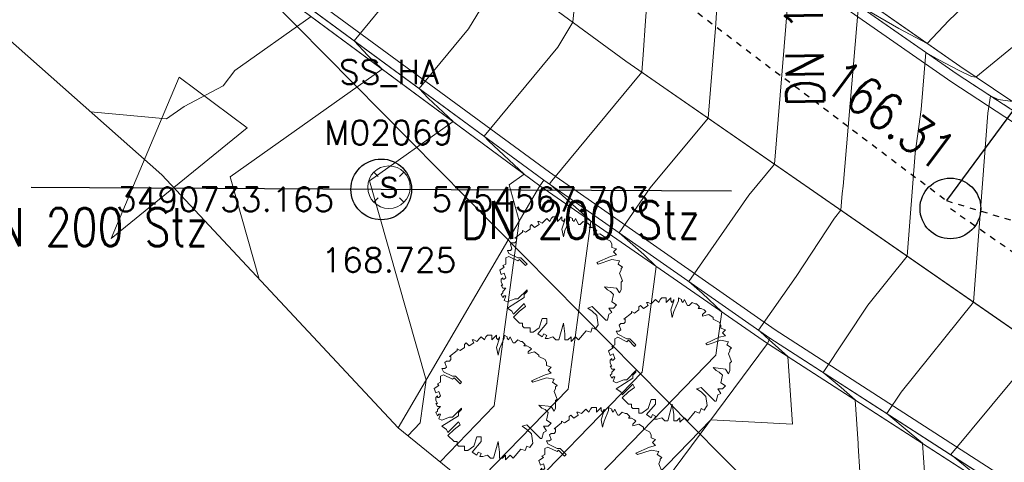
# Model space of a CAD drawing. Header units: metres. Extents: x 3490449 to 3490968, y 5754217 to 5754743.
# Tile 110 of 212: x 3490727.08 to 3490743.31, y 5754563.17 to 5754570.46. Entities that reach past the tile are written whole.
import ezdxf
from ezdxf.enums import TextEntityAlignment as Align

# ---------------------------------------------------------------- set-up
doc = ezdxf.new("R2010")
doc.units = ezdxf.units.M
doc.header["$LTSCALE"] = 0.25
doc.linetypes.add('Kartierung-07$0$AUSGEZOGEN', pattern=[0])
doc.linetypes.add('Kartierung-07$0$STRICHLINIE', pattern=[19.05, 12.7, -6.35])
for name, color, linetype, lineweight, true_color in [('Kartierung-07$0$$BRUCH', 7, 'Continuous', 18, 0x82563a), ('Kartierung-07$0$$HOEHEN_Haupt', 7, 'Continuous', 18, 0x82563a), ('Kartierung-07$0$$HOEHEN_Mittel', 7, 'Continuous', 18, 0x82563a), ('Kartierung-07$0$$P_INF_FL', 7, 'Kartierung-07$0$AUSGEZOGEN', 18, 0x82563a), ('Kartierung-07$0$$P_INF_H_Schacht', 7, 'Kartierung-07$0$AUSGEZOGEN', 18, 0x82563a), ('Kartierung-07$0$$P_INF_NR_Schacht', 7, 'Kartierung-07$0$AUSGEZOGEN', 18, 0x82563a), ('Kartierung-07$0$$P_INF_X', 7, 'Kartierung-07$0$AUSGEZOGEN', 18, 0x82563a), ('Kartierung-07$0$B_Befestigt', 7, 'Continuous', 18, 0x82563a), ('Kartierung-07$0$B_Bord', 7, 'Continuous', 18, 0x82563a), ('Kartierung-07$0$B_Flachbord', 7, 'Kartierung-07$0$STRICHLINIE', 18, 0x82563a), ('Kartierung-07$0$B_Gelaendeknick', 7, 'Continuous', 18, 0x82563a), ('Kartierung-07$0$B_Hecke', 7, 'Continuous', 18, 0x82563a), ('Kartierung-07$0$B_Rinne', 7, 'Continuous', 18, 0x82563a), ('Kartierung-07$0$B_Zufahrt_Zugang', 7, 'Continuous', 18, 0x82563a), ('Kartierung-07$0$Hilfe_DGM', 7, 'Continuous', 18, 0x82563a), ('Kartierung-07$0$SYM_SS_HA', 7, 'Kartierung-07$0$AUSGEZOGEN', 18, 0x82563a)]:
    doc.layers.add(name, color=color, linetype=linetype, lineweight=lineweight, true_color=true_color)
doc.layers.add('Kartierung-07$0$$PKT_SS_HA', color=7, linetype='Continuous', lineweight=18)
for name, color, linetype, true_color in [('Kartierung-07$0$B_RW-Leitung_Aus', 7, 'Kartierung-07$0$STRICHLINIE', 0x82563a), ('Kartierung-07$0$B_RW-Leitung_HA_Schrift_Aus', 7, 'Continuous', 0x82563a), ('Kartierung-07$0$B_RW-Leitung_Schrift_Aus', 7, 'Kartierung-07$0$AUSGEZOGEN', 0x82563a), ('Kartierung-07$0$B_Schachtschrift_RW_AUS', 7, 'Continuous', 0x82563a), ('Kartierung-07$0$B_SW-Leitung_AUS', 7, 'Continuous', 0x82563a), ('Kartierung-07$0$B_SW-Leitung_HA_Aus', 7, 'Continuous', 0x82563a), ('Kartierung-07$0$B_SW-Leitung_HA_Schrift_Aus', 7, 'Continuous', 0x82563a)]:
    doc.layers.add(name, color=color, linetype=linetype, true_color=true_color)
for name, color, linetype in [('Kartierung-07$0$B_RW-Schacht', 7, 'Continuous'), ('Kartierung-07$0$B_SW-Leitung_HA', 7, 'Continuous'), ('Kartierung-07$0$B_SW-Leitung_HA_Schrift', 7, 'Continuous'), ('Kartierung-07$0$B_SW_Schacht_HA', 7, 'Continuous')]:
    doc.layers.add(name, color=color, linetype=linetype)
doc.styles.add('Kartierung-07$0$2', font='TXT')
doc.styles.add('Kartierung-07$0$STANDARD', font='romans.shx', dxfattribs={"width": 0.8})

# ---------------------------------------------------------------- blocks, each defined once
blk = doc.blocks.new('Kartierung-07$0$Zufahrt')
at = {"layer": 'Kartierung-07$0$B_Zufahrt_Zugang'}
for p, q in [((-0.7, -2.8), (0, 0)), ((0, 0), (0.7, -2.8)), ((-0.7, -2.8), (0.7, -2.8))]:
    blk.add_line(p, q, dxfattribs=at)
blk = doc.blocks.new('Kartierung-07$0$Hecke')
at = {"layer": 'Kartierung-07$0$B_Hecke'}
blk.add_lwpolyline([(-0.4471, -0.197), (-0.4721, -0.1845), (-0.4596, -0.147), (-0.4721, -0.147), (-0.4846, -0.1595), (-0.4971, -0.1345), (-0.4846, -0.122), (-0.4846, -0.1095), (-0.4596, -0.0845), (-0.4846, -0.0845), (-0.4971, -0.0595), (-0.4846, -0.0595), (-0.4971, -0.0345), (-0.4971, -0.0095), (-0.4846, 0.003), (-0.4846, -0.0095), (-0.4721, -0.0095), (-0.4596, 0.003), (-0.4721, 0.0405), (-0.4971, 0.028), (-0.5096, 0.0655), (-0.4721, 0.0905), (-0.4846, 0.103), (-0.4596, 0.1155), (-0.4596, 0.1405), (-0.4596, 0.1655), (-0.4346, 0.178), (-0.3596, 0.1405), (-0.3471, 0.153), (-0.2971, 0.103), (-0.2846, 0.1155), (-0.3346, 0.1655), (-0.3596, 0.1655), (-0.4346, 0.203), (-0.4471, 0.228), (-0.4221, 0.228), (-0.4096, 0.2405), (-0.4221, 0.278), (-0.4096, 0.2905), (-0.3846, 0.2905), (-0.3721, 0.303), (-0.3721, 0.328), (-0.3846, 0.328), (-0.3221, 0.378), (-0.3221, 0.3905), (-0.2971, 0.378), (-0.2596, 0.403), (-0.2596, 0.428), (-0.2471, 0.4405), (-0.2221, 0.4155), (-0.1846, 0.4405), (-0.1971, 0.4655), (-0.1846, 0.4655), (-0.1596, 0.453), (-0.1346, 0.478), (-0.1221, 0.4905), (-0.0971, 0.4655), (-0.0846, 0.4905), (-0.0721, 0.503), (-0.0346, 0.503), (-0.0346, 0.4655), (-0.0221, 0.478), (0.0029, 0.503), (0.0029, 0.478), (0.0154, 0.4655), (0.0279, 0.4905), (0.0279, 0.478), (0.0029, 0.403), (0.0154, 0.3405), (0.0279, 0.3905), (0.0654, 0.478), (0.0654, 0.503), (0.0904, 0.4905), (0.0904, 0.478), (0.1029, 0.4655), (0.1154, 0.4905), (0.1279, 0.4655), (0.1404, 0.4405), (0.1529, 0.4405), (0.1779, 0.4655), (0.2029, 0.453), (0.2154, 0.453), (0.2404, 0.428), (0.2279, 0.4155), (0.2529, 0.4155), (0.2779, 0.403), (0.2904, 0.3905), (0.2654, 0.3655), (0.2654, 0.353), (0.3154, 0.3655), (0.3529, 0.3405), (0.3529, 0.328), (0.4029, 0.303), (0.4154, 0.278), (0.4154, 0.253), (0.4529, 0.2405), (0.4279, 0.2155), (0.4529, 0.1905), (0.4029, 0.178), (0.2904, 0.128), (0.3029, 0.1155), (0.4154, 0.153), (0.4779, 0.1405), (0.4654, 0.1155), (0.5029, 0.0905), (0.4904, 0.078), (0.4904, 0.0655), (0.4779, 0.0405), (0.5029, -0.022), (0.4904, -0.0345), (0.4904, -0.097), (0.4779, -0.122), (0.4529, -0.0845), (0.3529, -0.072), (0.3779, -0.097), (0.4029, -0.1095), (0.4279, -0.1345), (0.4154, -0.197), (0.4529, -0.222), (0.4279, -0.247), (0.3904, -0.247), (0.4154, -0.2845), (0.3904, -0.297), (0.3779, -0.347), (0.3654, -0.347), (0.2529, -0.2345), (0.2154, -0.247), (0.2529, -0.272), (0.2904, -0.3095), (0.3029, -0.3845), (0.2779, -0.422), (0.2529, -0.4095), (0.2404, -0.447), (0.2029, -0.4345), (0.1404, -0.5095), (0.1154, -0.4845), (0.0779, -0.522), (0.0779, -0.4845), (0.0529, -0.5095), (0.0279, -0.5095), (0.0279, -0.4595), (0.0154, -0.372), (-0.0221, -0.5095), (-0.0471, -0.5095), (-0.0721, -0.4845), (-0.1096, -0.497), (-0.1346, -0.497), (-0.1221, -0.472), (-0.1471, -0.4595), (-0.1596, -0.4845), (-0.1971, -0.4595), (-0.1221, -0.372), (-0.1221, -0.3345), (-0.1596, -0.3345), (-0.1846, -0.4095), (-0.2346, -0.447), (-0.2596, -0.447), (-0.2596, -0.4095), (-0.3096, -0.4095), (-0.3221, -0.397), (-0.3221, -0.372), (-0.3471, -0.372), (-0.3971, -0.322), (-0.3471, -0.272), (-0.2971, -0.2345), (-0.3096, -0.2095), (-0.3971, -0.297), (-0.4096, -0.272), (-0.4471, -0.247), (-0.3096, -0.1595), (-0.3096, -0.1345), (-0.2846, -0.1095), (-0.2846, -0.097), (-0.3596, -0.172), (-0.3846, -0.172), (-0.4471, -0.197)], dxfattribs=at)
blk = doc.blocks.new('Kartierung-07$0$PKT_SS_HA')
at = {"layer": 'Kartierung-07$0$SYM_SS_HA'}
for p, q in [((-0.247, 0.247), (-0.177, 0.177)), ((0.177, 0.177), (0.247, 0.247)), ((0.177, 0.177), (0.247, 0.247)), ((-0.247, -0.247), (-0.177, -0.177)), ((0.177, -0.177), (0.247, -0.247))]:
    blk.add_line(p, q, dxfattribs=at)
blk.add_circle((0, 0), 0.35, dxfattribs=at)
at = {"layer": 'Kartierung-07$0$$P_INF_FL', "style": 'Kartierung-07$0$STANDARD'}
blk.add_attdef('CODE', text='', height=0.8, dxfattribs=at).set_placement((0, 1.7), align=Align.CENTER)
at = {"layer": 'Kartierung-07$0$$P_INF_H_Schacht', "style": 'Kartierung-07$0$STANDARD'}
blk.add_attdef('H', text='', height=0.8, dxfattribs=at).set_placement((0, -1.4), align=Align.CENTER)
at = {"layer": 'Kartierung-07$0$$P_INF_NR_Schacht', "style": 'Kartierung-07$0$STANDARD'}
blk.add_attdef('NR', text='', height=0.8, dxfattribs=at).set_placement((0, 0.7), align=Align.CENTER)
at = {"layer": 'Kartierung-07$0$$P_INF_X', "style": 'Kartierung-07$0$STANDARD'}
blk.add_attdef('X', text='', height=0.8, dxfattribs=at).set_placement((-0.9, -0.4), align=Align.RIGHT)
blk.add_attdef('Y', (0.7, -0.4), '', height=0.8, dxfattribs=at)
at = {"layer": 'Kartierung-07$0$SYM_SS_HA', "style": 'Kartierung-07$0$2'}
blk.add_text('S', height=0.35, dxfattribs=at).set_placement((0, -0.178), align=Align.CENTER)

msp = doc.modelspace()

# ---------------------------------------------------------------- linework, layer by layer
at = {"layer": 'Kartierung-07$0$$BRUCH', "ltscale": 0.02}
for p, q in [((3490728.797, 5754575.845), (3490737.072, 5754569.782)), ((3490735.653, 5754567.725), (3490727.28, 5754573.923)), ((3490742.533, 5754569.567), (3490738.373, 5754572.462)), ((3490742.576, 5754569.697), (3490738.455, 5754572.573)), ((3490735.72, 5754567.82), (3490731.498, 5754570.92)), ((3490737.072, 5754569.782), (3490743.735, 5754565.162)), ((3490743.42, 5754569.13), (3490742.576, 5754569.697)), ((3490745.868, 5754567.389), (3490742.533, 5754569.567)), ((3490735.653, 5754567.725), (3490735.72, 5754567.82)), ((3490739.445, 5754565.217), (3490735.72, 5754567.82)), ((3490733.318, 5754563.736), (3490735.653, 5754567.725)), ((3490739.409, 5754565.129), (3490735.653, 5754567.725)), ((3490744.296, 5754562.092), (3490739.445, 5754565.217)), ((3490744.239, 5754562.016), (3490739.409, 5754565.129))]:
    msp.add_line(p, q, dxfattribs=at)
at = {"layer": 'Kartierung-07$0$$HOEHEN_Haupt', "ltscale": 0.02}
for points in [[(3490749.178, 5754573.477), (3490748.135, 5754571.709), (3490747.87, 5754571.218), (3490747.579, 5754570.806), (3490747.235, 5754570.861), (3490746.979, 5754570.832), (3490746.126, 5754570.738), (3490745.316, 5754570.353), (3490743.467, 5754569.124), (3490743.452, 5754569.109), (3490743.441, 5754569.113), (3490743.406, 5754569.122), (3490743.208, 5754569.147), (3490743.082, 5754569.208), (3490743.042, 5754568.922), (3490742.805, 5754565.807), (3490741.612, 5754564.328), (3490741.377, 5754563.972), (3490741.776, 5754563.637), (3490741.834, 5754563.59), (3490741.963, 5754563.483), (3490742.016, 5754562.688), (3490737.831, 5754560.143), (3490737.831, 5754560.143)], [(3490737.591, 5754573.03), (3490737.394, 5754570.445), (3490737.358, 5754569.886), (3490737.335, 5754569.6), (3490735.85, 5754567.81), (3490735.812, 5754567.756), (3490736.404, 5754567.228), (3490736.495, 5754567.143), (3490736.12, 5754564.377), (3490734.539, 5754562.747)]]:
    msp.add_lwpolyline(points, dxfattribs=at)
at = {"layer": 'Kartierung-07$0$$HOEHEN_Mittel', "ltscale": 0.02}
for points in [[(3490743.985, 5754575.186), (3490742.566, 5754574.032), (3490741.978, 5754573.291), (3490741.888, 5754573.177), (3490741.54, 5754572.764), (3490741.237, 5754572.23), (3490741.062, 5754572.209), (3490740.794, 5754571.972), (3490740.745, 5754571.935), (3490740.375, 5754571.687), (3490740.08, 5754571.439), (3490739.182, 5754571.961), (3490738.674, 5754572.252), (3490738.551, 5754570.321), (3490738.429, 5754568.841), (3490737.473, 5754567.69), (3490736.962, 5754566.952), (3490737.366, 5754566.592), (3490737.574, 5754566.397), (3490737.338, 5754564.655), (3490735.07, 5754562.317)], [(3490745.96, 5754574.521), (3490743.241, 5754573.119), (3490743.189, 5754573.096), (3490743.175, 5754573.084), (3490743.169, 5754573.077), (3490743.168, 5754573.076), (3490742.031, 5754571.724), (3490741.964, 5754571.607), (3490741.926, 5754571.603), (3490741.57, 5754571.287), (3490741.059, 5754570.756), (3490740.917, 5754570.831), (3490740.553, 5754571.039), (3490740.485, 5754571.077), (3490739.789, 5754571.476), (3490739.743, 5754570.756), (3490739.523, 5754568.083), (3490739.097, 5754567.569), (3490738.111, 5754566.149), (3490738.329, 5754565.955), (3490738.653, 5754565.651), (3490738.556, 5754564.934), (3490735.601, 5754561.886)], [(3490736.475, 5754573.225), (3490736.2, 5754570.421), (3490735.951, 5754570.011), (3490734.734, 5754568.544), (3490734.805, 5754568.466), (3490735.395, 5754567.916), (3490735.147, 5754567.74), (3490735.315, 5754567.148), (3490734.902, 5754564.098), (3490734.008, 5754563.177)], [(3490736.132, 5754561.456), (3490738.472, 5754563.869), (3490739.817, 5754563.796), (3490739.742, 5754564.914), (3490739.432, 5754565.186), (3490739.291, 5754565.319), (3490739.261, 5754565.346), (3490739.877, 5754566.233), (3490740.511, 5754567.193), (3490740.617, 5754567.324), (3490740.638, 5754567.601), (3490740.654, 5754567.719), (3490740.905, 5754570.7), (3490741.574, 5754570.317), (3490742.038, 5754570.073), (3490742.399, 5754570.449), (3490743.523, 5754571.524)], [(3490736.832, 5754560.906), (3490738.961, 5754561.817), (3490740.931, 5754563.015), (3490740.903, 5754563.441), (3490740.9, 5754563.478), (3490740.852, 5754564.199), (3490740.622, 5754564.402), (3490740.327, 5754564.649), (3490741.061, 5754565.76), (3490741.711, 5754566.565), (3490741.84, 5754568.262), (3490741.941, 5754568.985), (3490742.02, 5754569.924), (3490742.231, 5754569.803), (3490742.555, 5754569.633), (3490742.772, 5754569.526), (3490742.843, 5754569.517), (3490745.172, 5754571.428)], [(3490735.052, 5754571.262), (3490734.477, 5754570.312), (3490733.663, 5754569.331), (3490733.81, 5754569.169), (3490734.224, 5754568.783), (3490732.847, 5754567.807), (3490733.779, 5754564.523), (3490733.683, 5754563.82), (3490733.477, 5754563.607)], [(3490731.882, 5754570.516), (3490730.626, 5754569.627), (3490730.433, 5754569.373), (3490729.787, 5754569.033), (3490729.5, 5754568.83), (3490728.244, 5754568.947)], [(3490733.002, 5754570.613), (3490732.591, 5754570.117), (3490732.815, 5754569.872), (3490733.053, 5754569.649), (3490730.546, 5754567.874), (3490731.024, 5754566.19)], [(3490740.813, 5754555.689), (3490740.936, 5754555.86), (3490741.008, 5754556.17), (3490741.406, 5754557.39), (3490740.957, 5754561.057), (3490743.1, 5754562.36), (3490743.073, 5754562.767), (3490742.665, 5754563.105), (3490742.427, 5754563.296), (3490743.779, 5754564.923)]]:
    msp.add_lwpolyline(points, dxfattribs=at)
at = {"layer": 'Kartierung-07$0$B_Befestigt', "ltscale": 0.02}
msp.add_lwpolyline([(3490787.655, 5754538.844), (3490786.955, 5754540.605), (3490786.106, 5754541.833), (3490784.955, 5754542.791), (3490783.08, 5754543.785), (3490780.527, 5754544.918), (3490775.594, 5754547.039), (3490767.551, 5754550.508), (3490758.758, 5754554.438), (3490751.626, 5754557.862), (3490748.312, 5754559.669), (3490744.296, 5754562.092), (3490739.445, 5754565.217), (3490735.72, 5754567.82), (3490731.498, 5754570.92), (3490727.341, 5754574.014), (3490721.894, 5754578.001), (3490716.154, 5754582.287)], dxfattribs=at)
for points, elevation in [([(3490735.653, 5754567.725), (3490727.28, 5754573.923)], 168.73), ([(3490735.653, 5754567.725), (3490735.72, 5754567.82)], 168.578), ([(3490733.318, 5754563.736), (3490735.653, 5754567.725)], 168.73)]:
    msp.add_lwpolyline(points, dxfattribs=dict(at, elevation=elevation))
at = {"layer": 'Kartierung-07$0$B_Bord', "ltscale": 0.02}
msp.add_lwpolyline([(3490742.533, 5754569.567), (3490738.373, 5754572.462), (3490734.334, 5754575.393), (3490730.298, 5754578.408), (3490727.074, 5754580.816)], dxfattribs=at)
at = {"layer": 'Kartierung-07$0$B_Flachbord', "ltscale": 0.02, "flags": 128}
msp.add_lwpolyline([(3490760.867, 5754559.321), (3490759.092, 5754560.177), (3490757.227, 5754561.07), (3490754.534, 5754562.35), (3490753.196, 5754563.042), (3490750.551, 5754564.527), (3490748.116, 5754565.991), (3490745.868, 5754567.389), (3490742.533, 5754569.567)], dxfattribs=at)
at = {"layer": 'Kartierung-07$0$B_Gelaendeknick', "ltscale": 0.02}
for points, elevation in [([(3490750.632, 5754564.651), (3490748.197, 5754566.121), (3490745.917, 5754567.53), (3490743.42, 5754569.13), (3490742.576, 5754569.697), (3490738.455, 5754572.573), (3490734.422, 5754575.511), (3490730.399, 5754578.512), (3490727.179, 5754580.918), (3490726.352, 5754581.529), (3490723.946, 5754583.311), (3490723.161, 5754583.932), (3490717.492, 5754588.119), (3490711.038, 5754592.924), (3490710.23, 5754593.505), (3490707.13, 5754595.782), (3490702.207, 5754599.279), (3490701.41, 5754599.863), (3490699.898, 5754600.927)], 167.324), ([(3490698.69, 5754598.442), (3490704.183, 5754594.278), (3490713.483, 5754587.111), (3490722.048, 5754580.889), (3490728.797, 5754575.845), (3490737.072, 5754569.782), (3490743.735, 5754565.162), (3490749.546, 5754562.146)], 171.329), ([(3490739.409, 5754565.129), (3490735.653, 5754567.725), (3490735.653, 5754567.725)], 168.23), ([(3490751.596, 5754557.778), (3490748.243, 5754559.608), (3490744.239, 5754562.016), (3490739.409, 5754565.129)], 167.114)]:
    msp.add_lwpolyline(points, dxfattribs=dict(at, elevation=elevation))
at = {"layer": 'Kartierung-07$0$B_Hecke', "ltscale": 0.02, "elevation": 168.23}
for points in [[(3490739.409, 5754565.129), (3490739.445, 5754565.217)], [(3490739.409, 5754565.129), (3490736.472, 5754561.181)]]:
    msp.add_lwpolyline(points, dxfattribs=at)
at = {"layer": 'Kartierung-07$0$B_Rinne', "ltscale": 0.02}
msp.add_lwpolyline([(3490790.094, 5754546.449), (3490785.266, 5754548.536), (3490777.493, 5754551.89, -0.000147), (3490777.493, 5754551.89), (3490769.484, 5754555.351), (3490760.8, 5754559.176), (3490759.023, 5754560.033), (3490757.158, 5754560.926), (3490754.463, 5754562.207), (3490753.12, 5754562.901), (3490750.471, 5754564.389), (3490748.033, 5754565.854), (3490745.782, 5754567.254), (3490742.444, 5754569.434), (3490738.28, 5754572.332), (3490734.239, 5754575.264), (3490730.202, 5754578.28), (3490726.979, 5754580.687), (3490726.182, 5754581.272), (3490723.759, 5754583.082), (3490722.967, 5754583.687), (3490717.313, 5754587.878)], format="xyb", dxfattribs=at)
msp.add_lwpolyline([(3490787.809, 5754538.889), (3490787.097, 5754540.681), (3490786.225, 5754541.942), (3490785.045, 5754542.925), (3490783.15, 5754543.929), (3490780.591, 5754545.065), (3490775.657, 5754547.186), (3490767.615, 5754550.655), (3490758.825, 5754554.583), (3490751.699, 5754558.004), (3490748.392, 5754559.808), (3490744.381, 5754562.228), (3490739.534, 5754565.35), (3490735.813, 5754567.95), (3490731.593, 5754571.049), (3490727.436, 5754574.143), (3490721.989, 5754578.13), (3490716.25, 5754582.415)], dxfattribs=at)
at = {"layer": 'Kartierung-07$0$B_RW-Leitung_Aus', "ltscale": 0.02}
for p, q in [((3490706.482, 5754594.543), (3490742.358, 5754567.481)), ((3490742.358, 5754567.481), (3490747.984, 5754565.779)), ((3490742.422, 5754567.353), (3490770.988, 5754547.432))]:
    msp.add_line(p, q, dxfattribs=at)
at = {"layer": 'Kartierung-07$0$B_RW-Schacht', "ltscale": 0.02}
msp.add_circle((3490742.422, 5754567.353), 0.5, dxfattribs=at)
at = {"layer": 'Kartierung-07$0$B_Schachtschrift_RW_AUS', "ltscale": 0.02, "elevation": 168.074}
msp.add_lwpolyline([(3490753.265, 5754582.245), (3490742.358, 5754567.481)], dxfattribs=at)
at = {"layer": 'Kartierung-07$0$B_SW-Leitung_AUS', "ltscale": 0.02}
msp.add_line((3490750.435, 5754551.358), (3490708.138, 5754594.136, 170.838), dxfattribs=at)
at = {"layer": 'Kartierung-07$0$B_SW-Leitung_HA', "ltscale": 0.02}
msp.add_line((3490733.039, 5754567.667, 165.231), (3490727.266, 5754567.698, 165.231), dxfattribs=at)
at = {"layer": 'Kartierung-07$0$B_SW-Leitung_HA_Aus', "ltscale": 0.02}
msp.add_line((3490738.811, 5754567.637, 165.231), (3490733.039, 5754567.667, 165.231), dxfattribs=at)
at = {"layer": 'Kartierung-07$0$B_SW_Schacht_HA', "ltscale": 0.02}
msp.add_circle((3490733.039, 5754567.667, 165.231), 0.5, dxfattribs=at)
at = {"layer": 'Kartierung-07$0$Hilfe_DGM', "ltscale": 0.02}
msp.add_lwpolyline([(3490771.441, 5754539.101), (3490765.008, 5754540.414), (3490752.346, 5754546.569), (3490747.94, 5754549.754), (3490740.516, 5754555.936), (3490737.831, 5754560.143), (3490736.472, 5754561.181), (3490733.318, 5754563.736), (3490729.419, 5754567.907), (3490725.572, 5754571.312), (3490725.363, 5754571.449), (3490720.103, 5754575.522), (3490714.891, 5754580.603)], dxfattribs=at)

# ---------------------------------------------------------------- block references
at = {"layer": 'Kartierung-07$0$$PKT_SS_HA'}
ref = msp.add_blockref('Kartierung-07$0$PKT_SS_HA', (3490733.165, 5754567.703, 168.725), dxfattribs=at)
ref.add_attrib('Y', '5754567.703', (3490733.865, 5754567.303, 168.725), dxfattribs={"layer": 'Kartierung-07$0$$P_INF_X', "height": 0.4, "style": 'Kartierung-07$0$STANDARD'})
ref.add_attrib('X', '3490733.165', dxfattribs={"layer": 'Kartierung-07$0$$P_INF_X', "height": 0.4, "style": 'Kartierung-07$0$STANDARD'}).set_placement((3490732.265, 5754567.303, 168.725), align=Align.RIGHT)
ref.add_attrib('H', '168.725', dxfattribs={"layer": 'Kartierung-07$0$$P_INF_H_Schacht', "height": 0.4, "style": 'Kartierung-07$0$STANDARD'}).set_placement((3490733.165, 5754566.303, 168.725), align=Align.CENTER)
ref.add_attrib('CODE', 'SS_HA', dxfattribs={"layer": 'Kartierung-07$0$$P_INF_FL', "height": 0.4, "style": 'Kartierung-07$0$STANDARD'}).set_placement((3490733.165, 5754569.403, 168.725), align=Align.CENTER)
ref.add_attrib('NR', 'M02069', dxfattribs={"layer": 'Kartierung-07$0$$P_INF_NR_Schacht', "height": 0.4, "style": 'Kartierung-07$0$STANDARD'}).set_placement((3490733.165, 5754568.403, 168.725), align=Align.CENTER)
at = {"layer": 'Kartierung-07$0$B_Hecke', "ltscale": 0.02, "xscale": 2, "yscale": 2, "zscale": 2}
for p in [(3490736.012, 5754566.206), (3490737.807, 5754564.874), (3490734.933, 5754564.257), (3490736.657, 5754563.066)]:
    msp.add_blockref('Kartierung-07$0$Hecke', p, dxfattribs=at)
at = {"layer": 'Kartierung-07$0$B_Zufahrt_Zugang', "ltscale": 0.02, "rotation": 143.1941060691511}
msp.add_blockref('Kartierung-07$0$Zufahrt', (3490728.588, 5754566.856), dxfattribs=at)

# ---------------------------------------------------------------- texts
at = {"layer": 'Kartierung-07$0$B_RW-Leitung_HA_Schrift_Aus', "ltscale": 0.02, "style": 'Kartierung-07$0$STANDARD', "width": 0.8}
msp.add_text('DN 150 B', height=0.625, rotation=91, dxfattribs=at).set_placement((3490740.344, 5754569.035))
at = {"layer": 'Kartierung-07$0$B_RW-Leitung_Schrift_Aus', "ltscale": 0.02, "style": 'Kartierung-07$0$STANDARD', "width": 0.8}
msp.add_text('166.31', height=0.625, rotation=323.5609, dxfattribs=at).set_placement((3490740.3, 5754569.34))
at = {"layer": 'Kartierung-07$0$B_SW-Leitung_HA_Schrift', "ltscale": 0.02, "style": 'Kartierung-07$0$STANDARD', "width": 0.8}
msp.add_text('DN 200 Stz', height=0.625, dxfattribs=at).set_placement((3490726.24, 5754566.734))
at = {"layer": 'Kartierung-07$0$B_SW-Leitung_HA_Schrift_Aus', "ltscale": 0.02, "style": 'Kartierung-07$0$STANDARD', "width": 0.8}
msp.add_text('DN 200 Stz', height=0.625, dxfattribs=at).set_placement((3490734.354, 5754566.85))

doc.saveas('drawing.dxf')
